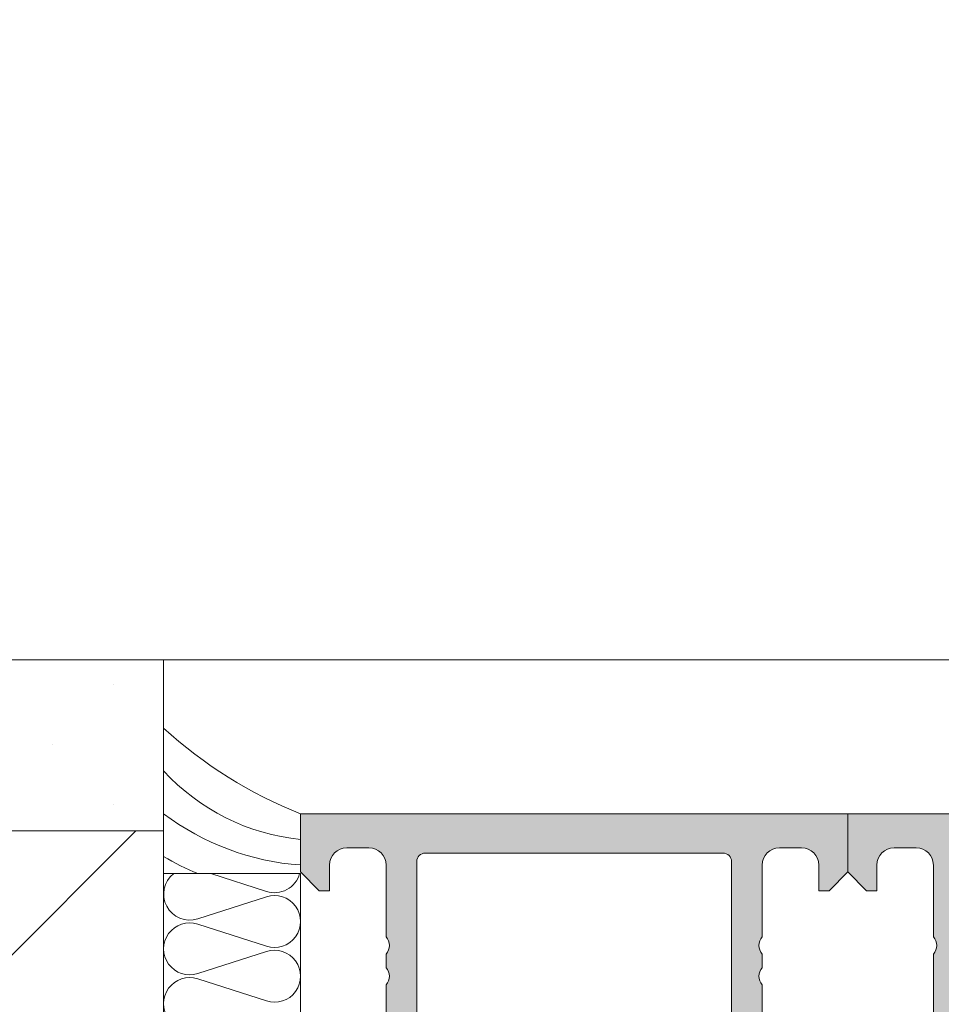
# Model space of a CAD drawing. Header units: metres. Extents: x -1.3 to 9.7, y -0.4 to 3.7.
# Tile 11 of 66: x -0.8717 to -0.8178, y 0.1262 to 0.1838. Entities that reach past the tile are written whole.
import ezdxf

# ---------------------------------------------------------------- set-up
doc = ezdxf.new("R2010")
doc.units = ezdxf.units.M
doc.header["$MEASUREMENT"] = 0
doc.linetypes.add('Untersicht', pattern=[0.02, 0.015, -0.005])
doc.linetypes.add('Wipeout_Contour', pattern=[1, 0, -1])
for name, color, linetype in [('152 - Bemaßung_ Beschriftung.Ausbau', 7, 'Continuous'), ('605 - Struktur.Wand Innen', 7, 'Continuous'), ('608 - Struktur.Träger', 7, 'Continuous'), ('650 - Abdeckung.Fußboden Aufbau', 7, 'Continuous'), ('Neubau_301 - Elemente.Linie', 7, 'Continuous'), ('Neubau_302 - Elemente.Schraffur', 7, 'Continuous')]:
    doc.layers.add(name, color=color, linetype=linetype)
doc.styles.add('ERSTELLTER_STIL_1', font='txt')
doc.dimstyles.new('ERSTELLTER_STIL__1', dxfattribs={"dimtxt": 0.02, "dimasz": 0.01064, "dimexe": 0.18, "dimexo": 0.0625, "dimgap": 0, "dimtad": 1, "dimtih": 1, "dimtoh": 1, "dimzin": 0, "dimdsep": 46, "dimtxsty": 'ERSTELLTER_STIL_1', "dimblk": 'ARROWHEAD_2', "dimblk1": 'ARROWHEAD_2', "dimblk2": 'ARROWHEAD_2', "dimcen": 0.09, "dimse1": 1, "dimse2": 1, "dimclrd": 7, "dimclre": 7, "dimclrt": 7, "dimazin": 0, "dimtfac": 1, "dimtdec": 4, "dimtmove": 0, "dimatfit": 3, "dimfxl": 1, "dimtolj": 1, "dimtzin": 0, "dimarcsym": 0})
doc.dimstyles.new('ERSTELLTER_STIL__2', dxfattribs={"dimtxt": 0.02, "dimasz": 0.01064, "dimexe": 0.18, "dimexo": 0.0625, "dimgap": 0, "dimtad": 1, "dimzin": 0, "dimdsep": 46, "dimtxsty": 'ERSTELLTER_STIL_1', "dimblk": 'ARROWHEAD_2', "dimblk1": 'ARROWHEAD_2', "dimblk2": 'ARROWHEAD_2', "dimcen": 0.09, "dimse1": 1, "dimse2": 1, "dimclrd": 7, "dimclre": 7, "dimclrt": 7, "dimazin": 0, "dimtfac": 1, "dimtdec": 4, "dimtmove": 0, "dimatfit": 3, "dimfxl": 1, "dimtolj": 1, "dimtzin": 0, "dimarcsym": 0})

# ---------------------------------------------------------------- blocks, each defined once
blk = doc.blocks.new('*D1')
at = {"layer": '152 - Bemaßung_ Beschriftung.Ausbau', "color": 7, "linetype": 'Continuous', "lineweight": 5}
for p, q in [((-0.8632672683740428, 0.2127123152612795), (-0.8632672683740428, 0.2337123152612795)), ((-0.7682673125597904, 0.2127123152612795), (-0.7682673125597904, 0.2337123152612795)), ((-0.8592258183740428, 0.2302123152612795), (-0.8673087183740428, 0.2162123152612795)), ((-0.7642258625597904, 0.2302123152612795), (-0.7723087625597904, 0.2162123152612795)), ((-0.8701132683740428, 0.2232123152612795), (-0.8632672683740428, 0.2232123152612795)), ((-0.8632672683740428, 0.2232123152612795), (-0.7682673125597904, 0.2232123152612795))]:
    blk.add_line(p, q, dxfattribs=at)
at = {"layer": '152 - Bemaßung_ Beschriftung.Ausbau', "color": 7, "lineweight": 5, "insert": (-0.8283643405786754, 0.226883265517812), "char_height": 0.02, "attachment_point": 7, "style": 'ERSTELLTER_STIL_1'}
blk.add_mtext('\\A1;{\\pql;\\fArial|b0|i0|c0|p38;9\\fArial|b0|i0|c0|p38;\\A1{\\H.66x;\\S5^  ;}}', dxfattribs=at)
blk = doc.blocks.new('ARROWHEAD_2')
at = {"color": 0, "linetype": 'Continuous', "lineweight": 0}
for p, q in [((-0.3781315, -0.655), (0.3781315, 0.655)), ((0, 0), (-1, 0))]:
    blk.add_line(p, q, dxfattribs=at)
blk = doc.blocks.new('*D10')
at = {"layer": '152 - Bemaßung_ Beschriftung.Ausbau', "color": 7, "linetype": 'Continuous', "lineweight": 5}
for p, q in [((0.8903238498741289, 0.1463773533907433), (0.8903238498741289, 0.1532233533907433)), ((0.8973238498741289, 0.1423359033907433), (0.8833238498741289, 0.1504188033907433)), ((0.9008238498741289, 0.1463773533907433), (0.879823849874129, 0.1463773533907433)), ((0.8903238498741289, 0.06137735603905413), (0.8903238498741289, 0.1463773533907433)), ((0.8833238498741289, 0.06541880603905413), (0.8973238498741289, 0.05733590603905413)), ((0.9008238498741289, 0.06137735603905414), (0.879823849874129, 0.06137735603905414)), ((0.8903238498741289, -0.1036226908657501), (0.8903238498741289, 0.06137735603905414))]:
    blk.add_line(p, q, dxfattribs=at)
at = {"layer": '152 - Bemaßung_ Beschriftung.Ausbau', "color": 7, "lineweight": 5, "insert": (0.8866528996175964, 0.09128030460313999), "char_height": 0.02, "attachment_point": 7, "rotation": 90, "style": 'ERSTELLTER_STIL_1'}
blk.add_mtext('\\A1;{\\pql;\\fArial|b0|i0|c0|p38;8\\fArial|b0|i0|c0|p38;\\A1{\\H.66x;\\S5^  ;}}', dxfattribs=at)
at = {"color": 254, "linetype": 'Wipeout_Contour', "lineweight": 0, "ltscale": 4.19107671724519}
blk.add_wipeout([(0.8900738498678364, 0.08753030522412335), (0.8900738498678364, 0.12022440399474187), (0.8625738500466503, 0.12022440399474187), (0.8625738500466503, 0.08753030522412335)], dxfattribs=at).dxf.layer = '152 - Bemaßung_ Beschriftung.Ausbau'
blk = doc.blocks.new('*D11')
at = {"layer": '152 - Bemaßung_ Beschriftung.Ausbau', "color": 7, "linetype": 'Continuous', "lineweight": 5}
for p, q in [((-0.8632672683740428, 0.2877123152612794), (-0.8632672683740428, 0.3087123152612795)), ((0.7917437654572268, 0.2877123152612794), (0.7917437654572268, 0.3087123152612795)), ((-0.8592258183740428, 0.3052123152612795), (-0.8673087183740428, 0.2912123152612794)), ((0.7877023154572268, 0.2912123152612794), (0.7957852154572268, 0.3052123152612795)), ((-0.8701132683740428, 0.2982123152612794), (-0.8632672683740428, 0.2982123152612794)), ((-0.8632672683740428, 0.2982123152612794), (0.7917437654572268, 0.2982123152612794)), ((0.7917437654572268, 0.2982123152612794), (0.7985897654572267, 0.2982123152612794))]:
    blk.add_line(p, q, dxfattribs=at)
at = {"layer": '152 - Bemaßung_ Beschriftung.Ausbau', "color": 7, "lineweight": 5, "insert": (-0.06737594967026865, 0.298331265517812), "char_height": 0.02, "attachment_point": 7, "style": 'ERSTELLTER_STIL_1'}
blk.add_mtext('\\A1;{\\pql;\\fArial|b0|i0|c0|p38;1,65\\fArial|b0|i0|c0|p38;\\A1{\\H.66x;\\S5^  ;}}', dxfattribs=at)

msp = doc.modelspace()

# ---------------------------------------------------------------- hatches: boundary and pattern name
at = {"layer": '605 - Struktur.Wand Innen', "linetype": 'Continuous', "lineweight": 5}
h = msp.add_hatch(dxfattribs=at)
h.set_pattern_fill('Gips_0001', style=0, pattern_type=2)
h.set_pattern_definition([(45, (0, 0), (-0.003535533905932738, 0.003535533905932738), [0, -0.005000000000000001])])
h.paths.add_polyline_path([(-0.8632672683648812, 0.1463773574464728), (-1.043256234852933, 0.1463773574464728), (-1.043256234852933, 0.1363773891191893), (-0.8632672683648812, 0.1363773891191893)])
h = msp.add_hatch(dxfattribs=at)
h.set_pattern_fill('Beton__Stahlbeton_0001', style=0, pattern_type=2)
h.set_pattern_definition([(44.99999999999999, (0, 0), (-0.01697056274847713, 0.01697056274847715), []), (44.99999999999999, (-0.008485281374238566, 0.008485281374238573), (-0.01697056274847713, 0.01697056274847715), [0.018, -0.005999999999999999])])
h.paths.add_polyline_path([(-0.8632673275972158, 0.1363773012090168), (-1.04325628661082, 0.1363773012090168), (-1.04325628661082, -0.1036226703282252), (-0.8632673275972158, -0.1036226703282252)])
at = {"layer": 'Neubau_302 - Elemente.Schraffur', "linetype": 'Continuous', "lineweight": 5}
h = msp.add_hatch(color=7, dxfattribs=at)
h.paths.add_polyline_path([(-0.8552673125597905, 0.1350773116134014), (-0.8552673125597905, 0.1339773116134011), (-0.8541673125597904, 0.1328773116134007), (-0.8535673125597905, 0.1328773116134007), (-0.8535673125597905, 0.1343773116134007, -0.414213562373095), (-0.8525673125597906, 0.1353773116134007), (-0.8512673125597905, 0.1353773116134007, -0.4142135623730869), (-0.8502673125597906, 0.1343773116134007), (-0.8502673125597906, 0.1301773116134, -0.4000000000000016), (-0.8502673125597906, 0.1291773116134), (-0.8502673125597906, 0.1283773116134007, -0.4000000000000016), (-0.8502673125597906, 0.1273773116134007), (-0.8502673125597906, 0.1203773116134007, -0.414213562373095), (-0.8512673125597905, 0.1193773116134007), (-0.8525673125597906, 0.1193773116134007, -0.414213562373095), (-0.8535673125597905, 0.1203773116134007), (-0.8535673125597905, 0.1228773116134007), (-0.8540673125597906, 0.1228773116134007, 0.414213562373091), (-0.8550673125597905, 0.1218773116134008), (-0.8550673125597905, 0.1183773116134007, 0.4142135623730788), (-0.8545673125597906, 0.1178773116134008), (-0.8507673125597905, 0.1178773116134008, -0.4142135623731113), (-0.8502673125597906, 0.1173773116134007), (-0.8502673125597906, 0.1138773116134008, -0.414213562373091), (-0.8512673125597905, 0.1128773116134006), (-0.8540673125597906, 0.1128773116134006), (-0.8540673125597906, 0.1145773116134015), (-0.8545673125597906, 0.1145773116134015, 0.4142135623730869), (-0.8550673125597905, 0.1140773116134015), (-0.8550673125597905, 0.1116273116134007, 0.4142135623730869), (-0.8545673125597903, 0.1111273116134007), (-0.8538673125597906, 0.1111273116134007, -0.414213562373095), (-0.8528673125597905, 0.1101273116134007), (-0.8528673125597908, 0.08862731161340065, -0.4142135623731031), (-0.8538673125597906, 0.08762731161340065), (-0.8545673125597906, 0.08762731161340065, 0.4142135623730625), (-0.8550673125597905, 0.0871273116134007), (-0.8550673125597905, 0.08467731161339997, 0.4142135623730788), (-0.8545673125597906, 0.08417731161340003), (-0.8540673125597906, 0.08417731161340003), (-0.8540673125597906, 0.08587731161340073), (-0.8512673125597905, 0.08587731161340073, -0.4142135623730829), (-0.8502673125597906, 0.08487731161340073), (-0.8502673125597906, 0.08137731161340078, -0.4142135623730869), (-0.8507673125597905, 0.08087731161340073), (-0.8545673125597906, 0.08087731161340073, 0.414213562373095), (-0.8550673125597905, 0.08037731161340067), (-0.8550673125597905, 0.07687731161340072, 0.414213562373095), (-0.8540673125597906, 0.07587731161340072), (-0.8535673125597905, 0.07587731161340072), (-0.8535673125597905, 0.07837731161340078, -0.4142135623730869), (-0.8525673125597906, 0.07937731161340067), (-0.8512673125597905, 0.07937731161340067, -0.414213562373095), (-0.8502673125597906, 0.07837731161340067), (-0.8502673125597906, 0.07137731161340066, -0.4000000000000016), (-0.8502673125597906, 0.07037731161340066), (-0.8502673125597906, 0.06957731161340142, -0.4000000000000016), (-0.8502673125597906, 0.06857731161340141), (-0.8502673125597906, 0.06437731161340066, -0.414213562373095), (-0.8512673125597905, 0.06337731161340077), (-0.8525673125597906, 0.06337731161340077, -0.4142135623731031), (-0.8535673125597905, 0.06437731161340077), (-0.8535673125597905, 0.06587731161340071), (-0.8541673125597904, 0.06587731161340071), (-0.8552673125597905, 0.06477731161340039), (-0.8552673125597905, 0.06137731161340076), (-0.8232673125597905, 0.06137731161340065), (-0.8232673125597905, 0.06477731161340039), (-0.8243673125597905, 0.06587731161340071), (-0.8249673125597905, 0.06587731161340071), (-0.8249673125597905, 0.06437731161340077, -0.4142135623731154), (-0.8259673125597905, 0.06337731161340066), (-0.8272673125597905, 0.06337731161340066, -0.414213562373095), (-0.8282673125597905, 0.06437731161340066), (-0.8282673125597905, 0.06857731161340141, -0.4000000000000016), (-0.8282673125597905, 0.06957731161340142), (-0.8282673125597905, 0.07037731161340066, -0.4000000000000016), (-0.8282673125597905, 0.07137731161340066), (-0.8282673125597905, 0.07837731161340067, -0.414213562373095), (-0.8272673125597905, 0.07937731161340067), (-0.8259673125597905, 0.07937731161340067, -0.4142135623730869), (-0.8249673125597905, 0.07837731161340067), (-0.8249673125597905, 0.07587731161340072), (-0.8244673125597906, 0.07587731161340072, 0.4142135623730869), (-0.8234673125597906, 0.07687731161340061), (-0.8234673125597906, 0.08037731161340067, 0.4142135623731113), (-0.8239673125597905, 0.08087731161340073), (-0.8277673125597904, 0.08087731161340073, -0.4142135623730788), (-0.8282673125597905, 0.08137731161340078), (-0.8282673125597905, 0.08487731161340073, -0.4142135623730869), (-0.8272673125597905, 0.08587731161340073), (-0.8244673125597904, 0.08587731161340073), (-0.8244673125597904, 0.08417731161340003), (-0.8239673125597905, 0.08417731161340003, 0.4142135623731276), (-0.8234673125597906, 0.08467731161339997), (-0.8234673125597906, 0.0871273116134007, 0.4142135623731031), (-0.8239673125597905, 0.08762731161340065), (-0.8246673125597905, 0.08762731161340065, -0.414213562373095), (-0.8256673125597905, 0.08862731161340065), (-0.8256673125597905, 0.1101273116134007, -0.414213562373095), (-0.8246673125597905, 0.1111273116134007), (-0.8239673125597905, 0.1111273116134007, 0.4142135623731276), (-0.8234673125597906, 0.1116273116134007), (-0.8234673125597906, 0.1140773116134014, 0.4142135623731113), (-0.8239673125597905, 0.1145773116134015), (-0.8244673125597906, 0.1145773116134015), (-0.8244673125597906, 0.1128773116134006), (-0.8272673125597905, 0.1128773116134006, -0.414213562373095), (-0.8282673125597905, 0.1138773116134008), (-0.8282673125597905, 0.1173773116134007, -0.4142135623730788), (-0.8277673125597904, 0.1178773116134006), (-0.8239673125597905, 0.1178773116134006, 0.4142135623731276), (-0.8234673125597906, 0.1183773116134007), (-0.8234673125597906, 0.1218773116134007, 0.414213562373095), (-0.8244673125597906, 0.1228773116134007), (-0.8249673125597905, 0.1228773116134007), (-0.8249673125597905, 0.1203773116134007, -0.414213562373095), (-0.8259673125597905, 0.1193773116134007), (-0.8272673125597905, 0.1193773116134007, -0.414213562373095), (-0.8282673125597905, 0.1203773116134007), (-0.8282673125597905, 0.1273773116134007, -0.4000000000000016), (-0.8282673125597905, 0.1283773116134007), (-0.8282673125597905, 0.1291773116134, -0.3999999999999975), (-0.8282673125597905, 0.1301773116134), (-0.8282673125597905, 0.1343773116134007, -0.4142135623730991), (-0.8272673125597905, 0.1353773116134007), (-0.8259673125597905, 0.1353773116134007, -0.414213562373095), (-0.8249673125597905, 0.1343773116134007), (-0.8249673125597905, 0.1328773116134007), (-0.8243673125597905, 0.1328773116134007), (-0.8232673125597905, 0.1339773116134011), (-0.8232673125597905, 0.1373773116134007), (-0.8552673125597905, 0.1373773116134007)])
h.paths.add_polyline_path([(-0.8305673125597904, 0.1350773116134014, -0.4142135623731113), (-0.8300673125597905, 0.1345773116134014), (-0.8300673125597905, 0.1231773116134, -0.4142135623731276), (-0.8305673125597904, 0.1226773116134), (-0.8310673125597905, 0.1226773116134, 0.4142135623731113), (-0.8315673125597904, 0.1221773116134), (-0.8315673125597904, 0.1219773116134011, 0.4142135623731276), (-0.8310673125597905, 0.121477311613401), (-0.8305673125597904, 0.121477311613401, -0.4142135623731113), (-0.8300673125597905, 0.1209773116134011), (-0.8300673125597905, 0.1103273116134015, 0.4142135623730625), (-0.8295673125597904, 0.1098273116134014), (-0.8290673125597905, 0.1098273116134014), (-0.8290673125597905, 0.1111273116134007), (-0.8284673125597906, 0.1111273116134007, -0.414213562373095), (-0.8274673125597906, 0.1101273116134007), (-0.8274673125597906, 0.08862731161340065, -0.414213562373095), (-0.8284673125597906, 0.08762731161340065), (-0.8290673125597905, 0.08762731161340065), (-0.8290673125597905, 0.08892731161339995), (-0.8295673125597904, 0.08892731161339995, 0.4142135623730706), (-0.8300673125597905, 0.0884273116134), (-0.8300673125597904, 0.07777731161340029, -0.4142135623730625), (-0.8305673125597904, 0.07727731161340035), (-0.8310673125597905, 0.07727731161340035, 0.4142135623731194), (-0.8315673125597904, 0.07677731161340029), (-0.8315673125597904, 0.07657731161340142, 0.4142135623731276), (-0.8310673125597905, 0.07607731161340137), (-0.8305673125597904, 0.07607731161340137, -0.4142135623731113), (-0.8300673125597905, 0.07557731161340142), (-0.8300673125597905, 0.06417731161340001, -0.4142135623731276), (-0.8305673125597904, 0.06367731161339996), (-0.8479673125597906, 0.06367731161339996, -0.4142135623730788), (-0.8484673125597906, 0.06417731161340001), (-0.8484673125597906, 0.07557731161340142, -0.4142135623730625), (-0.8479673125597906, 0.07607731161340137), (-0.8474673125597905, 0.07607731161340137, 0.4142135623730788), (-0.8469673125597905, 0.07657731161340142), (-0.8469673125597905, 0.0767773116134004, 0.4142135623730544), (-0.8474673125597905, 0.07727731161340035), (-0.8479673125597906, 0.07727731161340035, -0.4142135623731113), (-0.8484673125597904, 0.07777731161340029), (-0.8484673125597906, 0.0884273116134, 0.4142135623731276), (-0.8489673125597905, 0.08892731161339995), (-0.8494673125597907, 0.08892731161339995), (-0.8494673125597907, 0.08762731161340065), (-0.8500673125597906, 0.08762731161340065, -0.414213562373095), (-0.8510673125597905, 0.08862731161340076), (-0.8510673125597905, 0.1101273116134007, -0.414213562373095), (-0.8500673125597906, 0.1111273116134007), (-0.8494673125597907, 0.1111273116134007), (-0.8494673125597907, 0.1098273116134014), (-0.8489673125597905, 0.1098273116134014, 0.4142135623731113), (-0.8484673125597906, 0.1103273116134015), (-0.8484673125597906, 0.1209773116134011, -0.4142135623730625), (-0.8479673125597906, 0.121477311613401), (-0.8474673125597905, 0.121477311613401, 0.4142135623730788), (-0.8469673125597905, 0.1219773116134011), (-0.8469673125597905, 0.1221773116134, 0.4142135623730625), (-0.8474673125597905, 0.1226773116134), (-0.8479673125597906, 0.1226773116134, -0.4142135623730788), (-0.8484673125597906, 0.1231773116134), (-0.8484673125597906, 0.1345773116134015, -0.4142135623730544), (-0.8479673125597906, 0.1350773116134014)], flags=0)
msp.add_hatch(color=7, dxfattribs=at).paths.add_polyline_path([(-0.8180673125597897, 0.1111280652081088, 0.414213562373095), (-0.8190673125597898, 0.1101280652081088), (-0.8190673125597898, 0.08862806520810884, 0.4142135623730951), (-0.8180673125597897, 0.08762806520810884), (-0.8174673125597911, 0.08762806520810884), (-0.8174673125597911, 0.08892806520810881), (-0.8169673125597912, 0.08892806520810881, -0.4142135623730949), (-0.8164673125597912, 0.08842806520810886), (-0.8164673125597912, 0.0729780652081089, 0.4142135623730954), (-0.8159673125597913, 0.07247806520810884), (-0.8085673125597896, 0.07247806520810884, -0.4142135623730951), (-0.8080673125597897, 0.0719780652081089), (-0.8080673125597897, 0.07117806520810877, -0.4142135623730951), (-0.8085673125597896, 0.07067806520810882), (-0.8159673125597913, 0.07067806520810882, 0.4142135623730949), (-0.8164673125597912, 0.07017806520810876), (-0.8164673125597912, 0.06417806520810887, 0.4142135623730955), (-0.8159673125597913, 0.06367806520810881), (-0.7705673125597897, 0.06367806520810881, 0.4142135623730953), (-0.7700673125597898, 0.06417806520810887), (-0.7700673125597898, 0.07017806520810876, 0.4142135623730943), (-0.7705673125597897, 0.07067806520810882), (-0.7779673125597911, 0.07067806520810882, -0.4142135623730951), (-0.7784673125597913, 0.07117806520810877), (-0.7784673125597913, 0.0719780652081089, -0.4142135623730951), (-0.7779673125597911, 0.07247806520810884), (-0.7735673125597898, 0.07247806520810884, 0.4142135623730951), (-0.7730673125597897, 0.0729780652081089), (-0.7730673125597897, 0.07637806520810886, 0.4142135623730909), (-0.7735673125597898, 0.0768780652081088), (-0.7768673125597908, 0.0768780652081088, 0.4732848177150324), (-0.7773576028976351, 0.07628000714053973, -0.488483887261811), (-0.7778673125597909, 0.07567806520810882), (-0.7800673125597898, 0.07567806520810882, -0.4142135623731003), (-0.7802673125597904, 0.0758780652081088), (-0.7802673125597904, 0.07617806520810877, -0.4142135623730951), (-0.7797673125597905, 0.07667806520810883), (-0.7790673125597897, 0.07667806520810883, 0.4142135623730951), (-0.7788673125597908, 0.0768780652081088), (-0.7788673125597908, 0.07867806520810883), (-0.7730673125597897, 0.07867806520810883), (-0.7730673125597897, 0.07912806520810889), (-0.7715673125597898, 0.07912806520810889), (-0.7715673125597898, 0.07867806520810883), (-0.7635673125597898, 0.07867806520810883, -0.4142135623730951), (-0.7630673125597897, 0.07817806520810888), (-0.7630673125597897, 0.0778780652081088, -0.4142135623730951), (-0.7640673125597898, 0.0768780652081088), (-0.76566731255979, 0.0768780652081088), (-0.76566731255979, 0.07737806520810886), (-0.7685029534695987, 0.0768780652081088), (-0.7707673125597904, 0.0768780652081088, 0.4142135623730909), (-0.7712673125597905, 0.07637806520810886), (-0.7712673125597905, 0.0729780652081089, 0.4142135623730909), (-0.7707673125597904, 0.07247806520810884), (-0.7685029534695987, 0.07247806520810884), (-0.76566731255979, 0.0719780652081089), (-0.76566731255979, 0.07247806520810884), (-0.7575673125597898, 0.07247806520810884, -0.4142135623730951), (-0.7570673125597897, 0.0719780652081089), (-0.7570673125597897, 0.07117806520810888, -0.414213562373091), (-0.7575673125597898, 0.07067806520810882), (-0.7677673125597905, 0.07067806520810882, 0.4142135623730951), (-0.7682673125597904, 0.07017806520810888), (-0.7682673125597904, 0.06417806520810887, 0.4142135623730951), (-0.7677673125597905, 0.06367806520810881), (-0.7483673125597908, 0.06367806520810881, 0.414213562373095), (-0.7478673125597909, 0.06417806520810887), (-0.7478673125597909, 0.06517806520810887, -0.414213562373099), (-0.7473673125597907, 0.06567806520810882), (-0.7460673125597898, 0.06567806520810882, -0.4142135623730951), (-0.7455673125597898, 0.06517806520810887), (-0.7455673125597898, 0.06467806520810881), (-0.7465673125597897, 0.06467806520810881), (-0.7465673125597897, 0.06417806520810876, 0.4142135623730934), (-0.7455673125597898, 0.06317806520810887), (-0.7415673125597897, 0.06317806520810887, 0.4142135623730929), (-0.7405673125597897, 0.06417806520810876), (-0.7405673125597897, 0.06467806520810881), (-0.7415673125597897, 0.06467806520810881), (-0.7415673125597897, 0.06517806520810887, -0.4142135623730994), (-0.7410673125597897, 0.06567806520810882), (-0.7397673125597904, 0.06567806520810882, -0.414213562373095), (-0.7392673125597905, 0.06517806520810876), (-0.7392673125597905, 0.0618780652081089, -0.4142135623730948), (-0.7397673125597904, 0.06137806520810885), (-0.8232673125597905, 0.06137806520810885), (-0.8232673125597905, 0.0647780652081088), (-0.8221673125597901, 0.0658780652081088), (-0.8215673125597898, 0.0658780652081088), (-0.8215673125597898, 0.06437806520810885, 0.4142135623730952), (-0.8205673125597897, 0.06337806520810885), (-0.8192673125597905, 0.06337806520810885, 0.4142135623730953), (-0.8182673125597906, 0.06437806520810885), (-0.8182673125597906, 0.06857806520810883, 0.4000000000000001), (-0.8182673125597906, 0.06957806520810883), (-0.8182673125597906, 0.07837806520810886, 0.4142135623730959), (-0.8192673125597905, 0.07937806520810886), (-0.8205673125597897, 0.07937806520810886, 0.4142135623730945), (-0.8215673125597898, 0.07837806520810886), (-0.8215673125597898, 0.0758780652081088), (-0.8220673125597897, 0.0758780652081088, -0.4142135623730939), (-0.8230673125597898, 0.0768780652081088), (-0.8230673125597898, 0.08037806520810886, -0.414213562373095), (-0.8225673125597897, 0.08087806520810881), (-0.8187673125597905, 0.08087806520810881, 0.4142135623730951), (-0.8182673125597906, 0.08137806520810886), (-0.8182673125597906, 0.08487806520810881, 0.4142135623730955), (-0.8192673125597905, 0.08587806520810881), (-0.8220673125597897, 0.08587806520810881), (-0.8220673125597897, 0.08417806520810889), (-0.8225673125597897, 0.08417806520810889, -0.4142135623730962), (-0.8230673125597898, 0.08467806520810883), (-0.8230673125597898, 0.0871280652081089, -0.4142135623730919), (-0.8225673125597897, 0.08762806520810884), (-0.8218673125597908, 0.08762806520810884, 0.414213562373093), (-0.8208673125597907, 0.08862806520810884), (-0.8208673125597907, 0.1101280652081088, 0.4142135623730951), (-0.8218673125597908, 0.1111280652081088), (-0.8225673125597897, 0.1111280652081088, -0.4142135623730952), (-0.8230673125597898, 0.1116280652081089), (-0.8230673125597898, 0.1140780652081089, -0.4142135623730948), (-0.8225673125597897, 0.1145780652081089), (-0.8220673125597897, 0.1145780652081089), (-0.8220673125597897, 0.1128780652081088), (-0.8192673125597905, 0.1128780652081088, 0.4142135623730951), (-0.8182673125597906, 0.1138780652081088), (-0.8182673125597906, 0.1173780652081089, 0.4142135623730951), (-0.8187673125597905, 0.1178780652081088), (-0.8225673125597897, 0.1178780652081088, -0.4142135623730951), (-0.8230673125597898, 0.1183780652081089), (-0.8230673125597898, 0.1218780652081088, -0.414213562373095), (-0.8220673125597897, 0.1228780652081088), (-0.8215673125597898, 0.1228780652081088), (-0.8215673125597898, 0.1203780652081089, 0.4142135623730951), (-0.8205673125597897, 0.1193780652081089), (-0.8192673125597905, 0.1193780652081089, 0.4142135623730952), (-0.8182673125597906, 0.1203780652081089), (-0.8182673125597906, 0.1291780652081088, 0.4000000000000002), (-0.8182673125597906, 0.1301780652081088), (-0.8182673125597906, 0.1343780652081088, 0.4142135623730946), (-0.8192673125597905, 0.1353780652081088), (-0.8205673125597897, 0.1353780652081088, 0.4142135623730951), (-0.8215673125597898, 0.1343780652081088), (-0.8215673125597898, 0.1328780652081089), (-0.8221673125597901, 0.1328780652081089), (-0.8232673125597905, 0.1339780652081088), (-0.8232673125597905, 0.1373780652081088), (-0.7687673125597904, 0.1373780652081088, -0.414213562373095), (-0.7682673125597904, 0.1368780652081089), (-0.7682673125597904, 0.1285780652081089, 0.4142135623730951), (-0.7677673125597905, 0.1280780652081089), (-0.7575673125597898, 0.1280780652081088, -0.4142135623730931), (-0.7570673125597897, 0.1275780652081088), (-0.7570673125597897, 0.1267780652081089, -0.4142135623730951), (-0.7575673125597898, 0.1262780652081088), (-0.76566731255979, 0.1262780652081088), (-0.76566731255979, 0.1267780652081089), (-0.7685029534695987, 0.1262780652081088), (-0.7707673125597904, 0.1262780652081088, 0.414213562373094), (-0.7712673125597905, 0.1257780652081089), (-0.7712673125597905, 0.1223780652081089, 0.4142135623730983), (-0.7707673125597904, 0.1218780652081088), (-0.7685029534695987, 0.1218780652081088), (-0.76566731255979, 0.1213780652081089), (-0.76566731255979, 0.1218780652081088), (-0.7640673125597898, 0.1218780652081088, -0.4142135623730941), (-0.7630673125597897, 0.1208780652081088), (-0.7630673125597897, 0.1205780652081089, -0.4142135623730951), (-0.7635673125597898, 0.1200780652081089), (-0.7715673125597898, 0.1200780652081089), (-0.7715673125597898, 0.1196280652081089), (-0.7730673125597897, 0.1196280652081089), (-0.7730673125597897, 0.1200780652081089), (-0.7788673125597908, 0.1200780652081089), (-0.7788673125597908, 0.1218780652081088, 0.4142135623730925), (-0.7790673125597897, 0.1220780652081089), (-0.7797673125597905, 0.1220780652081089, -0.4142135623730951), (-0.7802673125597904, 0.1225780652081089), (-0.7802673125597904, 0.1228780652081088, -0.4142135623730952), (-0.7800673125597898, 0.1230780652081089), (-0.7778673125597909, 0.1230780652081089, -0.4142135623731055), (-0.7773673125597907, 0.1225780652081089), (-0.7773673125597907, 0.1223780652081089, 0.4142135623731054), (-0.7768673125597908, 0.1218780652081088), (-0.7735673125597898, 0.1218780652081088, 0.4142135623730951), (-0.7730673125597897, 0.1223780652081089), (-0.7730673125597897, 0.1257780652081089, 0.4142135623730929), (-0.7735673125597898, 0.1262780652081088), (-0.7779673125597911, 0.1262780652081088, -0.4142135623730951), (-0.7784673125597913, 0.1267780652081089), (-0.7784673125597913, 0.1275780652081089, -0.4142135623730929), (-0.7779673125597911, 0.1280780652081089), (-0.7705673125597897, 0.1280780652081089, 0.4142135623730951), (-0.7700673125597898, 0.1285780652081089), (-0.7700673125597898, 0.1345780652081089, 0.4142135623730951), (-0.7705673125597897, 0.1350780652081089), (-0.8159673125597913, 0.1350780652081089, 0.4142135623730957), (-0.8164673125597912, 0.1345780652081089), (-0.8164673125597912, 0.1285780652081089, 0.4142135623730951), (-0.8159673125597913, 0.1280780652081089), (-0.8085673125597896, 0.1280780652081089, -0.414213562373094), (-0.8080673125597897, 0.1275780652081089), (-0.8080673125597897, 0.1267780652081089, -0.414213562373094), (-0.8085673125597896, 0.1262780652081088), (-0.8159673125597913, 0.1262780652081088, 0.4142135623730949), (-0.8164673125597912, 0.1257780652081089), (-0.8164673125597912, 0.1103280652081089, -0.4142135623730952), (-0.8169673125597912, 0.1098280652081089), (-0.8174673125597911, 0.1098280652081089), (-0.8174673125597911, 0.1111280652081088)])

# ---------------------------------------------------------------- linework, layer by layer
at = {"layer": '605 - Struktur.Wand Innen', "color": 7, "linetype": 'Continuous', "lineweight": 18}
msp.add_line((-0.8632672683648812, 0.1363773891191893), (-1.04325628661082, 0.1363773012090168), dxfattribs=at)
at = {"layer": 'Neubau_301 - Elemente.Linie', "color": 1, "linetype": 'Continuous', "lineweight": 5}
for p, q in [((-0.8632673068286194, 0.1338780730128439), (-0.8552673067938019, 0.1338780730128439)), ((-0.8605128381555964, 0.1338780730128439), (-0.8572570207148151, 0.1328324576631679)), ((-0.8552673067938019, 0.1338780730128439), (-0.8552673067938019, 0.1198780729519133)), ((-0.8572570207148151, 0.1325236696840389), (-0.861277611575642, 0.1312324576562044)), ((-0.861277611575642, 0.1309236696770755), (-0.8572570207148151, 0.1296324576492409)), ((-0.8572570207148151, 0.1293236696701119), (-0.861277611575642, 0.1280324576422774)), ((-0.861277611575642, 0.1277236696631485), (-0.8572570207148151, 0.1264324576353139))]:
    msp.add_line(p, q, dxfattribs=at)
at = {"layer": 'Neubau_301 - Elemente.Linie', "color": 1, "linetype": 'Continuous', "lineweight": 5, "flags": 128}
for points in [[(-0.8502673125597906, 0.1203773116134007), (-0.8502673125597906, 0.1273773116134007, 0.3999999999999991), (-0.8502673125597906, 0.1283773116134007), (-0.8502673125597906, 0.1291773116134, 0.4000000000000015), (-0.8502673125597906, 0.1301773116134), (-0.8502673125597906, 0.1343773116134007, 0.4142135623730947), (-0.8512673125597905, 0.1353773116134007), (-0.8525673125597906, 0.1353773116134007, 0.414213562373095), (-0.8535673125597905, 0.1343773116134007), (-0.8535673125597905, 0.1328773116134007), (-0.8541673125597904, 0.1328773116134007), (-0.8552673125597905, 0.1339773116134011), (-0.8552673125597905, 0.1373773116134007), (-0.8232673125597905, 0.1373773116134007), (-0.8232673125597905, 0.1339773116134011), (-0.8243673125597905, 0.1328773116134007), (-0.8249673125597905, 0.1328773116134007), (-0.8249673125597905, 0.1343773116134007, 0.414213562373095), (-0.8259673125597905, 0.1353773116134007), (-0.8272673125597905, 0.1353773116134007, 0.414213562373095), (-0.8282673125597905, 0.1343773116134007), (-0.8282673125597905, 0.1301773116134, 0.4000000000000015), (-0.8282673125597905, 0.1291773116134), (-0.8282673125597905, 0.1283773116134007, 0.4000000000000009), (-0.8282673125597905, 0.1273773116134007), (-0.8282673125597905, 0.1203773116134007, 0.4142135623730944)], [(-0.7712673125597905, 0.1257780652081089, -0.414213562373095), (-0.7707673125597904, 0.1262780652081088), (-0.7685029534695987, 0.1262780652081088), (-0.76566731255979, 0.1267780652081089), (-0.76566731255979, 0.1262780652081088), (-0.7575673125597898, 0.1262780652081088, 0.414213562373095), (-0.7570673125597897, 0.1267780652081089), (-0.7570673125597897, 0.1275780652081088, 0.414213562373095), (-0.7575673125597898, 0.1280780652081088), (-0.7677673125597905, 0.1280780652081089, -0.414213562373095), (-0.7682673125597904, 0.1285780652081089), (-0.7682673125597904, 0.1368780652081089, 0.414213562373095), (-0.7687673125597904, 0.1373780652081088), (-0.8232673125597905, 0.1373780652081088), (-0.8232673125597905, 0.1339780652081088), (-0.8221673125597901, 0.1328780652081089), (-0.8215673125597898, 0.1328780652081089), (-0.8215673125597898, 0.1343780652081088, -0.414213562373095), (-0.8205673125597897, 0.1353780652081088), (-0.8192673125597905, 0.1353780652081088, -0.414213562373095), (-0.8182673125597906, 0.1343780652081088), (-0.8182673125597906, 0.1301780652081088, -0.4000000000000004), (-0.8182673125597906, 0.1291780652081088), (-0.8182673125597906, 0.1203780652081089, -0.414213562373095)], [(-0.8300673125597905, 0.1231773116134), (-0.8300673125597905, 0.1345773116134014, 0.414213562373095), (-0.8305673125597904, 0.1350773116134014), (-0.8479673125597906, 0.1350773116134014, 0.414213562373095), (-0.8484673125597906, 0.1345773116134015), (-0.8484673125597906, 0.1231773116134, 0.414213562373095)]]:
    msp.add_lwpolyline(points, format="xyb", dxfattribs=at)
at = {"layer": 'Neubau_301 - Elemente.Linie', "color": 1, "linetype": 'Continuous', "lineweight": 5}
for centre, radius, start, end in [((-0.8455402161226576, 0.1618414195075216), 0.02632626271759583, 227.6729460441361, 248.3162875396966), ((-0.8540252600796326, 0.1483621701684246), 0.0125457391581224, 222.5515981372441, 264.3182995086), ((-0.8542383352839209, 0.1493079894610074), 0.01496146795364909, 232.8803100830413, 266.056360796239), ((-0.856021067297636, 0.1468902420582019), 0.0140285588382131, 238.8998708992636, 248.0559285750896), ((-0.8617473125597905, 0.1326780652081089), 0.001520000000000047, 127.8636463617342, 287.9999999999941), ((-0.8567873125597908, 0.1342780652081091), 0.001520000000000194, 252.0000000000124, 344.7424767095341), ((-0.8567873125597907, 0.1310780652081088), 0.001520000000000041, 252.0000000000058, 107.9999999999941), ((-0.8617473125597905, 0.1294780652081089), 0.001520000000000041, 72.00000000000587, 287.9999999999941), ((-0.8567873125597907, 0.1278780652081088), 0.001520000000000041, 252.0000000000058, 107.9999999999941), ((-0.8617473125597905, 0.1262780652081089), 0.001520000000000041, 72.00000000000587, 287.9999999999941)]:
    msp.add_arc(centre, radius, start, end, dxfattribs=at)

# ---------------------------------------------------------------- dimensions: what is measured, and where the dimension line sits
at = {"layer": '152 - Bemaßung_ Beschriftung.Ausbau', "color": 7, "linetype": 'Continuous', "lineweight": 5}
dim = msp.add_linear_dim(base=(-0.7682673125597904, 0.2232123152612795), p1=(-0.8632672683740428, 0.1463773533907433), p2=(-0.7682673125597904, 0.1344834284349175), dimstyle='ERSTELLTER_STIL__1', dxfattribs=at)
dim.commit()
dim.dimension.update_dxf_attribs({"geometry": '*D1', "text_midpoint": (-0.7937290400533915, 0.2372123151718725), "dimtype": 160})

# ---------------------------------------------------------------- next in the draw order: dimensions: what is measured, and where the dimension line sits
dim = msp.add_linear_dim(base=(0.8903238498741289, 0.1463773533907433), p1=(-0.7882562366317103, 0.06137735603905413), p2=(-0.8632672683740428, 0.1463773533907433), angle=90, dimstyle='ERSTELLTER_STIL__2', dxfattribs=at)
dim.commit()
dim.dimension.update_dxf_attribs({"geometry": '*D10', "text_midpoint": (0.8763238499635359, 0.1259156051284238), "dimtype": 160, "text_rotation": 90})

# ---------------------------------------------------------------- next in the draw order: linework, layer by layer
at = {"layer": '605 - Struktur.Wand Innen', "color": 7, "linetype": 'Continuous', "lineweight": 18}
msp.add_line((-0.8632673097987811, 0.06137735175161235), (-0.8632672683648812, 0.1363773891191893), dxfattribs=at)
at = {"layer": '608 - Struktur.Träger', "color": 7, "linetype": 'Untersicht', "lineweight": 13}
msp.add_line((0.7917437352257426, 0.1463773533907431), (-0.8632672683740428, 0.1463773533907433), dxfattribs=at)
at = {"layer": '650 - Abdeckung.Fußboden Aufbau', "color": 7, "linetype": 'Continuous', "lineweight": 9}
msp.add_lwpolyline([(-1.043256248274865, 0.1463773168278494), (-0.8632672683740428, 0.146377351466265), (-0.8632672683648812, 0.1363773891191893)], dxfattribs=at)

# ---------------------------------------------------------------- next in the draw order: dimensions: what is measured, and where the dimension line sits
at = {"layer": '152 - Bemaßung_ Beschriftung.Ausbau', "color": 7, "linetype": 'Continuous', "lineweight": 5}
dim = msp.add_linear_dim(base=(0.7917437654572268, 0.2982123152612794), p1=(-0.8632672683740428, 0.1463773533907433), p2=(0.7917437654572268, 0.1363773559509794), dimstyle='ERSTELLTER_STIL__1', dxfattribs=at)
dim.commit()
dim.dimension.update_dxf_attribs({"geometry": '*D11', "text_midpoint": (-0.01438765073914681, 0.3122123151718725), "dimtype": 160})

doc.saveas('drawing.dxf')
